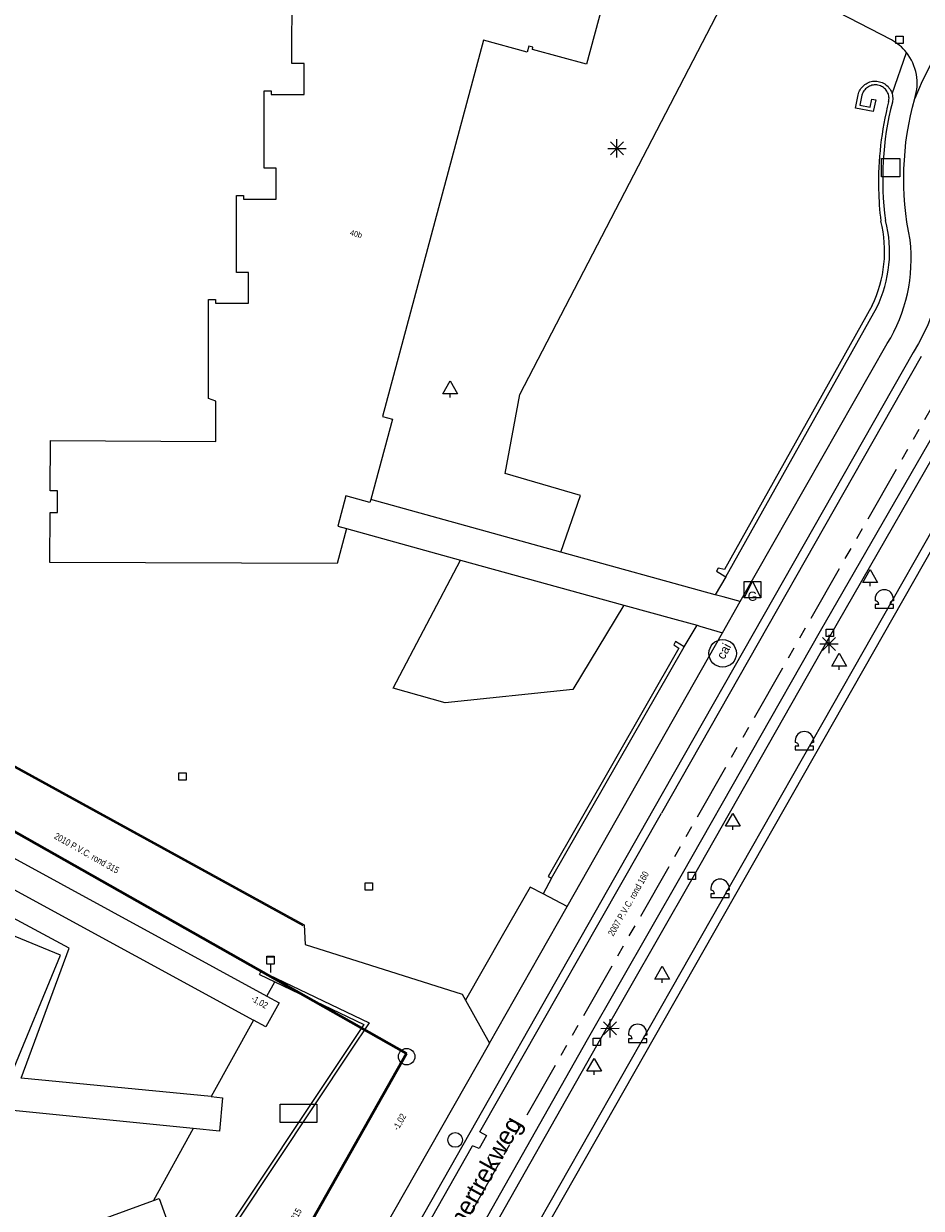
# Model space of a CAD drawing. Header units: millimetres. Extents: x 812 to 183790, y 13 to 580968.
# Tile 173 of 256: x 182661 to 182710, y 580682 to 580746. Entities that reach past the tile are written whole.
import ezdxf

# ---------------------------------------------------------------- set-up
doc = ezdxf.new("R2010")
doc.units = ezdxf.units.MM
doc.header["$LTSCALE"] = 5
for name, pattern in [('DGN2', [448.0004, 224.0002, -224.0002]), ('DGN3', [672.0006, 448.0004, -224.0002]), ('PHANTOM2', [1.25, 0.625, -0.125, 0.125, -0.125, 0.125, -0.125])]:
    doc.linetypes.add(name, pattern=pattern)
for name, color, linetype, lineweight in [('000 BOB begin', 252, 'Continuous', 13), ('000 BOB eind', 252, 'Continuous', 13), ('000 Onderhoud door derden', 252, 'Continuous', 53), ('000 Specificaties_S', 252, 'Continuous', 13), ('047 HEMELWATER AFVOER', 252, 'PHANTOM2', 13), ('afvalbak', 252, 'Continuous', 9), ('bank', 252, 'Continuous', 9), ('beheer openbare ruimte groenbeheer', 252, 'Continuous', 9), ('beheer openbare ruimte wegbeheer', 252, 'Continuous', 9), ('boom', 252, 'Continuous', 9), ('brandkraan -put', 252, 'Continuous', 9), ('cai-kast', 252, 'Continuous', 9), ('gasput', 252, 'Continuous', 9), ('hek', 252, 'DGN3', 9), ('hoofdgebouw', 252, 'Continuous', 9), ('huisnummerreeks BGT', 252, 'Continuous', 9), ('informatiebord', 252, 'Continuous', 9), ('inspectie- rioolput', 252, 'Continuous', 9), ('kant muur breder dan 30cm', 252, 'Continuous', 9), ('kant verharding', 252, 'Continuous', 9), ('kolk', 252, 'Continuous', 9), ('lichtmast', 252, 'Continuous', 9), ('maaiveld', 6, 'Continuous', 0), ('openbaar ruimte label', 252, 'Continuous', 9), ('overbouw', 252, 'Continuous', 9), ('Scheiding draadraster lijn - uitbreiding populatie', 252, 'DGN3', 9), ('sluitlijn', 252, 'DGN3', 9)]:
    doc.layers.add(name, color=color, linetype=linetype, lineweight=lineweight)
doc.layers.add('bolder', color=7, linetype='Continuous', lineweight=0, true_color=0xe17000)
doc.styles.add('Arial Narrow', font='Arial Narrow.shx')
doc.styles.add('Styledgn000', font='dgn000.shx')

# ---------------------------------------------------------------- blocks, each defined once
blk = doc.blocks.new('SKOLK172')
at = {"layer": 'kolk', "color": 251, "linetype": 'Continuous', "lineweight": 0, "true_color": 0x696969, "flags": 128}
blk.add_lwpolyline([(-0.2, 0.4), (0.2, 0.4), (0.2, 0), (-0.2, 0), (-0.2, 0.4)], dxfattribs=at)
blk = doc.blocks.new('LANTP82')
at = {"layer": 'lichtmast', "color": 251, "linetype": 'Continuous', "lineweight": 0, "true_color": 0x696969}
for p, q in [((-0.5, 0), (0.5, 0.001)), ((0.354, -0.354), (-0.354, 0.354)), ((-0.354, -0.354), (0.354, 0.354)), ((0, -0.5), (0, 0.5))]:
    blk.add_line(p, q, dxfattribs=at)
blk = doc.blocks.new('ZBANK16')
at = {"layer": 'bank', "color": 251, "linetype": 'Continuous', "lineweight": 0, "true_color": 0x696969}
for p, q in [((-1, 0.5), (1, 0.5)), ((-1, -0.5), (-1, 0.5)), ((1, 0.5), (1, -0.5))]:
    blk.add_line(p, q, dxfattribs=at)
at = {"layer": 'bank', "color": 251, "linetype": 'DGN2', "lineweight": 0, "true_color": 0x696969}
blk.add_line((1, -0.5), (-1, -0.5), dxfattribs=at)
blk = doc.blocks.new('BOOM156')
at = {"layer": 'boom', "color": 251, "linetype": 'Continuous', "lineweight": 0, "true_color": 0x696969}
blk.add_line((0, -0.433), (0, -0.233), dxfattribs=at)
at = {"layer": 'boom', "color": 251, "linetype": 'Continuous', "lineweight": 0, "true_color": 0x696969, "flags": 128}
blk.add_lwpolyline([(-0.4, -0.233), (0, 0.467), (0.4, -0.233), (-0.4, -0.233)], dxfattribs=at)
blk = doc.blocks.new('BOOM230')
at = {"layer": 'boom', "color": 251, "linetype": 'Continuous', "lineweight": 0, "true_color": 0x696969}
blk.add_line((0, -0.433), (0, -0.233), dxfattribs=at)
at = {"layer": 'boom', "color": 251, "linetype": 'Continuous', "lineweight": 0, "true_color": 0x696969, "flags": 128}
blk.add_lwpolyline([(-0.4, -0.233), (0, 0.467), (0.4, -0.233), (-0.4, -0.233)], dxfattribs=at)
blk = doc.blocks.new('SKOLK324')
at = {"layer": 'kolk', "color": 251, "linetype": 'Continuous', "lineweight": 0, "true_color": 0x696969, "flags": 128}
blk.add_lwpolyline([(-0.2, 0.4), (0.2, 0.4), (0.2, 0), (-0.2, 0), (-0.2, 0.4)], dxfattribs=at)
blk = doc.blocks.new('SKOLK328')
at = {"layer": 'kolk', "color": 251, "linetype": 'Continuous', "lineweight": 0, "true_color": 0x696969, "flags": 128}
blk.add_lwpolyline([(-0.2, 0.4), (0.2, 0.4), (0.2, 0), (-0.2, 0), (-0.2, 0.4)], dxfattribs=at)
blk = doc.blocks.new('BOOM288')
at = {"layer": 'boom', "color": 251, "linetype": 'Continuous', "lineweight": 0, "true_color": 0x696969}
blk.add_line((0, -0.433), (0, -0.233), dxfattribs=at)
at = {"layer": 'boom', "color": 251, "linetype": 'Continuous', "lineweight": 0, "true_color": 0x696969, "flags": 128}
blk.add_lwpolyline([(-0.4, -0.233), (0, 0.467), (0.4, -0.233), (-0.4, -0.233)], dxfattribs=at)
blk = doc.blocks.new('SKOLK393')
at = {"layer": 'kolk', "color": 251, "linetype": 'Continuous', "lineweight": 0, "true_color": 0x696969, "flags": 128}
blk.add_lwpolyline([(-0.2, 0.4), (0.2, 0.4), (0.2, 0), (-0.2, 0), (-0.2, 0.4)], dxfattribs=at)
blk = doc.blocks.new('LANTP269')
at = {"layer": 'lichtmast', "color": 251, "linetype": 'Continuous', "lineweight": 0, "true_color": 0x696969}
for p, q in [((-0.5, 0), (0.5, 0.001)), ((0.354, -0.354), (-0.354, 0.354)), ((-0.354, -0.354), (0.354, 0.354)), ((0, -0.5), (0, 0.5))]:
    blk.add_line(p, q, dxfattribs=at)
blk = doc.blocks.new('BOOM455')
at = {"layer": 'boom', "color": 251, "linetype": 'Continuous', "lineweight": 0, "true_color": 0x696969}
blk.add_line((0, -0.433), (0, -0.233), dxfattribs=at)
at = {"layer": 'boom', "color": 251, "linetype": 'Continuous', "lineweight": 0, "true_color": 0x696969, "flags": 128}
blk.add_lwpolyline([(-0.4, -0.233), (0, 0.467), (0.4, -0.233), (-0.4, -0.233)], dxfattribs=at)
blk = doc.blocks.new('AFVAL20')
at = {"layer": 'afvalbak', "color": 251, "linetype": 'Continuous', "lineweight": 0, "true_color": 0x696969, "flags": 128}
for points in [[(-0.2, 0.45), (0.2, 0.45), (0.2, 0), (-0.2, 0), (-0.2, 0.45)], [(-0.2, 0.4), (0.2, 0.4)], [(0, 0), (0, -0.45)]]:
    blk.add_lwpolyline(points, dxfattribs=at)
blk = doc.blocks.new('RIOOLP276')
at = {"layer": 'inspectie- rioolput', "color": 251, "linetype": 'Continuous', "lineweight": 0, "true_color": 0x696969}
blk.add_circle((0, 0), 0.9, dxfattribs=at)
blk = doc.blocks.new('CAITR52')
at = {"layer": 'cai-kast', "color": 251, "linetype": 'Continuous', "lineweight": 0, "true_color": 0x696969}
blk.add_circle((0.011, 0.021), 0.75, dxfattribs=at)
at = {"layer": 'cai-kast', "color": 251, "linetype": 'Continuous', "lineweight": 0, "true_color": 0x696969, "insert": (0.075, 0.141), "char_height": 0.5, "attachment_point": 5, "rotation": 61.93701, "line_spacing_factor": 0.8, "style": 'Styledgn000'}
blk.add_mtext('{\\C251;cai}', dxfattribs=at)
blk = doc.blocks.new('LANTP374')
at = {"layer": 'lichtmast', "color": 251, "linetype": 'Continuous', "lineweight": 0, "true_color": 0x696969}
for p, q in [((-0.5, 0), (0.5, 0.001)), ((0.354, -0.354), (-0.354, 0.354)), ((-0.354, -0.354), (0.354, 0.354)), ((0, -0.5), (0, 0.5))]:
    blk.add_line(p, q, dxfattribs=at)
blk = doc.blocks.new('SKOLK891')
at = {"layer": 'kolk', "color": 251, "linetype": 'Continuous', "lineweight": 0, "true_color": 0x696969, "flags": 128}
blk.add_lwpolyline([(-0.2, 0.4), (0.2, 0.4), (0.2, 0), (-0.2, 0), (-0.2, 0.4)], dxfattribs=at)
blk = doc.blocks.new('SKOLK901')
at = {"layer": 'kolk', "color": 251, "linetype": 'Continuous', "lineweight": 0, "true_color": 0x696969, "flags": 128}
blk.add_lwpolyline([(-0.2, 0.4), (0.2, 0.4), (0.2, 0), (-0.2, 0), (-0.2, 0.4)], dxfattribs=at)
blk = doc.blocks.new('DUMMY17')
at = {"layer": 'informatiebord', "color": 251, "lineweight": 0, "true_color": 0x696969, "flags": 128}
blk.add_lwpolyline([(0.5, -0.5), (-0.5, -0.5), (-0.5, 0.5), (0.5, 0.5), (0.5, -0.5)], dxfattribs=at)
blk = doc.blocks.new('BOLDER27')
at = {"layer": 'bolder', "color": 251, "linetype": 'Continuous', "lineweight": 0, "true_color": 0x696969}
for p, q in [((-0.5, 0), (-0.5, -0.1)), ((0.5, 0), (0.5, -0.1)), ((0.5, 0), (0.5, -0.1))]:
    blk.add_line(p, q, dxfattribs=at)
at = {"layer": 'bolder', "color": 251, "linetype": 'Continuous', "lineweight": 0, "true_color": 0x696969, "flags": 128}
blk.add_lwpolyline([(-0.3, -0.3), (-0.5, -0.3), (-0.5, -0.5), (0.5, -0.5), (0.5, -0.3), (0.3, -0.3)], dxfattribs=at)
at = {"layer": 'bolder', "color": 251, "linetype": 'Continuous', "lineweight": 0, "true_color": 0x696969}
for centre, radius, start, end in [((0, 0), 0.5, 0, 180), ((-0.5, -0.3), 0.2, 0, 90), ((0.5, -0.3), 0.2, 90, 180)]:
    blk.add_arc(centre, radius, start, end, dxfattribs=at)
blk = doc.blocks.new('BOLDER31')
at = {"layer": 'bolder', "color": 251, "linetype": 'Continuous', "lineweight": 0, "true_color": 0x696969}
for p, q in [((-0.5, 0), (-0.5, -0.1)), ((0.5, 0), (0.5, -0.1)), ((0.5, 0), (0.5, -0.1))]:
    blk.add_line(p, q, dxfattribs=at)
at = {"layer": 'bolder', "color": 251, "linetype": 'Continuous', "lineweight": 0, "true_color": 0x696969, "flags": 128}
blk.add_lwpolyline([(-0.3, -0.3), (-0.5, -0.3), (-0.5, -0.5), (0.5, -0.5), (0.5, -0.3), (0.3, -0.3)], dxfattribs=at)
at = {"layer": 'bolder', "color": 251, "linetype": 'Continuous', "lineweight": 0, "true_color": 0x696969}
for centre, radius, start, end in [((0, 0), 0.5, 0, 180), ((-0.5, -0.3), 0.2, 0, 90), ((0.5, -0.3), 0.2, 90, 180)]:
    blk.add_arc(centre, radius, start, end, dxfattribs=at)
blk = doc.blocks.new('BRANDK63')
at = {"layer": 'brandkraan -put', "color": 251, "linetype": 'Continuous', "lineweight": 0, "true_color": 0x696969}
blk.add_circle((0, 0), 0.4, dxfattribs=at)
blk = doc.blocks.new('BOOM841')
at = {"layer": 'boom', "color": 251, "linetype": 'Continuous', "lineweight": 0, "true_color": 0x696969}
blk.add_line((0, -0.433), (0, -0.233), dxfattribs=at)
at = {"layer": 'boom', "color": 251, "linetype": 'Continuous', "lineweight": 0, "true_color": 0x696969, "flags": 128}
blk.add_lwpolyline([(-0.4, -0.233), (0, 0.467), (0.4, -0.233), (-0.4, -0.233)], dxfattribs=at)
blk = doc.blocks.new('BOOM867')
at = {"layer": 'boom', "color": 251, "linetype": 'Continuous', "lineweight": 0, "true_color": 0x696969}
blk.add_line((0, -0.433), (0, -0.233), dxfattribs=at)
at = {"layer": 'boom', "color": 251, "linetype": 'Continuous', "lineweight": 0, "true_color": 0x696969, "flags": 128}
blk.add_lwpolyline([(-0.4, -0.233), (0, 0.467), (0.4, -0.233), (-0.4, -0.233)], dxfattribs=at)
blk = doc.blocks.new('BOLDER34')
at = {"layer": 'bolder', "color": 251, "linetype": 'Continuous', "lineweight": 0, "true_color": 0x696969}
for p, q in [((-0.5, 0), (-0.5, -0.1)), ((0.5, 0), (0.5, -0.1)), ((0.5, 0), (0.5, -0.1))]:
    blk.add_line(p, q, dxfattribs=at)
at = {"layer": 'bolder', "color": 251, "linetype": 'Continuous', "lineweight": 0, "true_color": 0x696969, "flags": 128}
blk.add_lwpolyline([(-0.3, -0.3), (-0.5, -0.3), (-0.5, -0.5), (0.5, -0.5), (0.5, -0.3), (0.3, -0.3)], dxfattribs=at)
at = {"layer": 'bolder', "color": 251, "linetype": 'Continuous', "lineweight": 0, "true_color": 0x696969}
for centre, radius, start, end in [((0, 0), 0.5, 0, 180), ((-0.5, -0.3), 0.2, 0, 90), ((0.5, -0.3), 0.2, 90, 180)]:
    blk.add_arc(centre, radius, start, end, dxfattribs=at)
blk = doc.blocks.new('BOLDER35')
at = {"layer": 'bolder', "color": 251, "linetype": 'Continuous', "lineweight": 0, "true_color": 0x696969}
for p, q in [((-0.5, 0), (-0.5, -0.1)), ((0.5, 0), (0.5, -0.1)), ((0.5, 0), (0.5, -0.1))]:
    blk.add_line(p, q, dxfattribs=at)
at = {"layer": 'bolder', "color": 251, "linetype": 'Continuous', "lineweight": 0, "true_color": 0x696969, "flags": 128}
blk.add_lwpolyline([(-0.3, -0.3), (-0.5, -0.3), (-0.5, -0.5), (0.5, -0.5), (0.5, -0.3), (0.3, -0.3)], dxfattribs=at)
at = {"layer": 'bolder', "color": 251, "linetype": 'Continuous', "lineweight": 0, "true_color": 0x696969}
for centre, radius, start, end in [((0, 0), 0.5, 0, 180), ((-0.5, -0.3), 0.2, 0, 90), ((0.5, -0.3), 0.2, 90, 180)]:
    blk.add_arc(centre, radius, start, end, dxfattribs=at)
blk = doc.blocks.new('GASPT54')
at = {"layer": 'gasput', "color": 251, "linetype": 'Continuous', "lineweight": 0, "true_color": 0x696969, "flags": 128}
for points in [[(-0.45, 0.45), (0.45, 0.45), (0.45, -0.45), (-0.45, -0.45), (-0.45, 0.45)], [(-0.45, -0.45), (0, 0.45), (0.45, -0.45)]]:
    blk.add_lwpolyline(points, dxfattribs=at)
at = {"layer": 'gasput', "color": 251, "linetype": 'Continuous', "lineweight": 0, "true_color": 0x696969, "insert": (0, -0.615), "char_height": 0.5, "attachment_point": 8, "line_spacing_factor": 0.8, "style": 'Styledgn000'}
blk.add_mtext('{\\C251;G}', dxfattribs=at)

msp = doc.modelspace()

# ---------------------------------------------------------------- linework, layer by layer
at = {"layer": '000 Onderhoud door derden', "flags": 128}
for points in [[(182645.599, 580710.341), (182681.464, 580690.033)], [(182681.464, 580690.033), (182669.381, 580668.709)]]:
    msp.add_lwpolyline(points, dxfattribs=at)
at = {"layer": '047 HEMELWATER AFVOER', "flags": 128}
for points in [[(182672.516, 580659.575), (182716.225, 580735.956)], [(182645.599, 580710.341), (182681.464, 580690.033)], [(182681.464, 580690.033), (182669.381, 580668.709)]]:
    msp.add_lwpolyline(points, dxfattribs=at)
at = {"layer": 'beheer openbare ruimte groenbeheer', "color": 251, "lineweight": 0, "true_color": 0x696969}
for points in [[(182687.648, 580726.025), (182699.86, 580749.58)], [(182697.321, 580713.426), (182697.322, 580713.429)]]:
    msp.add_lwpolyline(points, dxfattribs=at)
at = {"layer": 'beheer openbare ruimte groenbeheer', "color": 251, "lineweight": 0, "true_color": 0x696969, "flags": 128}
for points in [[(182689.887, 580717.425), (182690.959, 580720.52), (182686.852, 580721.712), (182687.648, 580726.025)], [(182693.32, 580714.532), (182690.536, 580709.925), (182683.572, 580709.188), (182680.722, 580709.985), (182684.409, 580716.99)]]:
    msp.add_lwpolyline(points, dxfattribs=at)
at = {"layer": 'beheer openbare ruimte wegbeheer', "color": 251, "lineweight": 0, "true_color": 0x696969}
for points in [[(182709.571, 580728.101), (182695.389, 580703.167)], [(182711.47, 580725.995), (182704.053, 580713.107)], [(182704.053, 580713.107), (182696.51, 580699.845)], [(182685.459, 580685.757), (182695.389, 580703.167)], [(182696.51, 580699.845), (182691.327, 580690.781)], [(182691.327, 580690.781), (182684.939, 580679.479)], [(182685.459, 580685.757), (182685.825, 580685.565)], [(182680.662, 580677.214), (182685.056, 580685.005)], [(182685.431, 580684.852), (182685.056, 580685.005)], [(182685.825, 580685.565), (182685.431, 580684.852)]]:
    msp.add_lwpolyline(points, dxfattribs=at)
at = {"layer": 'hek', "color": 251, "linetype": 'DGN3', "lineweight": 0, "true_color": 0x696969}
msp.add_lwpolyline([(182655.994, 580707.902), (182675.802, 580697.034)], dxfattribs=at)
at = {"layer": 'hoofdgebouw', "color": 251, "lineweight": 0, "true_color": 0x696969, "flags": 128}
for points in [[(182692.89, 580749.999), (182691.29, 580744.07), (182688.33, 580744.88), (182688.36, 580744.99), (182688.14, 580745.05), (182688.05, 580744.73), (182685.66, 580745.38), (182680.15, 580724.83), (182680.69, 580724.68), (182679.506, 580720.3)], [(182678.17, 580718.71), (182677.67, 580716.8), (182661.98, 580716.85), (182661.99, 580719.59), (182662.39, 580719.59), (182662.4, 580720.77), (182662, 580720.77), (182662.01, 580723.51), (182671.04, 580723.47), (182671.04, 580725.67), (182670.64, 580725.81), (182670.65, 580731.21), (182671.03, 580731.21), (182671.03, 580731.01), (182672.83, 580731.01), (182672.83, 580732.7), (182672.17, 580732.7), (182672.17, 580736.89), (182672.55, 580736.89), (182672.55, 580736.69), (182674.34, 580736.69), (182674.34, 580738.39), (182673.68, 580738.39), (182673.69, 580742.61), (182674.07, 580742.61), (182674.07, 580742.41), (182675.86, 580742.41), (182675.86, 580744.1), (182675.2, 580744.1), (182675.21, 580748.28)], [(182679.506, 580720.3), (182679.46, 580720.13), (182678.14, 580720.49), (182677.7, 580718.84), (182678.17, 580718.71)]]:
    msp.add_lwpolyline(points, dxfattribs=at)
at = {"layer": 'kant muur breder dan 30cm', "color": 251, "lineweight": 0, "true_color": 0x696969, "flags": 128}
for points in [[(182706.124, 580742.39), (182706.143, 580742.464), (182706.168, 580742.537), (182706.199, 580742.608), (182706.236, 580742.675), (182706.277, 580742.74), (182706.324, 580742.801), (182706.376, 580742.858), (182706.431, 580742.91), (182706.491, 580742.958), (182706.555, 580743.002), (182706.622, 580743.039), (182706.692, 580743.072), (182706.764, 580743.098), (182706.838, 580743.119), (182706.913, 580743.134), (182706.99, 580743.142), (182707.066, 580743.144), (182707.143, 580743.14), (182707.22, 580743.13), (182707.294, 580743.114), (182707.368, 580743.092), (182707.44, 580743.064), (182707.509, 580743.031), (182707.575, 580742.992), (182707.638, 580742.947), (182707.697, 580742.898), (182707.752, 580742.844), (182707.802, 580742.786), (182707.848, 580742.724), (182707.888, 580742.659), (182707.923, 580742.591), (182707.953, 580742.52), (182707.976, 580742.447)], [(182707.785, 580742.009), (182707.798, 580742.075), (182707.806, 580742.142), (182707.807, 580742.209), (182707.802, 580742.276), (182707.792, 580742.343), (182707.775, 580742.408), (182707.752, 580742.471), (182707.724, 580742.532), (182707.691, 580742.591), (182707.652, 580742.646), (182707.609, 580742.697), (182707.561, 580742.745), (182707.509, 580742.788), (182707.454, 580742.826), (182707.396, 580742.859), (182707.334, 580742.886), (182707.271, 580742.908), (182707.205, 580742.924), (182707.139, 580742.935), (182707.072, 580742.939), (182707.004, 580742.937), (182706.938, 580742.93), (182706.872, 580742.916), (182706.808, 580742.896), (182706.745, 580742.871), (182706.685, 580742.84), (182706.628, 580742.804), (182706.575, 580742.763), (182706.526, 580742.718), (182706.48, 580742.668), (182706.44, 580742.614), (182706.404, 580742.557), (182706.374, 580742.497), (182706.349, 580742.435), (182706.33, 580742.37)], [(182706.33, 580742.37), (182706.22, 580741.83), (182706.78, 580741.73), (182706.86, 580742.15), (182707.08, 580742.13), (182706.95, 580741.49), (182705.98, 580741.66), (182706.124, 580742.39)], [(182707.976, 580742.447), (182707.994, 580742.372), (182708.006, 580742.296), (182708.011, 580742.219), (182708.01, 580742.142), (182708.003, 580742.066), (182707.99, 580741.99)], [(182706.882, 580730.886), (182698.82, 580716.48), (182698.48, 580716.55), (182698.39, 580716.38), (182698.89, 580716.08)], [(182696.14, 580712.54), (182696.05, 580712.35), (182696.32, 580712.17), (182689.19, 580699.71), (182689.37, 580699.62)], [(182673.431, 580694.36), (182673.519, 580694.534), (182679.416, 580691.718), (182678.42, 580690.221), (182670.221, 580677.9), (182670.063, 580678.016)], [(182674.271, 580693.957), (182679.125, 580691.628), (182670.184, 580678.198)]]:
    msp.add_lwpolyline(points, dxfattribs=at)
at = {"layer": 'kant muur breder dan 30cm', "color": 251, "lineweight": 0, "true_color": 0x696969}
for points in [[(182707.785, 580742.009, 0.068244), (182707.237, 580737.231)], [(182707.99, 580741.99, 0.09814), (182707.62, 580735.53)], [(182707.237, 580737.231, 0.024839), (182707.36, 580735.5)], [(182706.882, 580730.886, 0.178601), (182707.36, 580735.5)], [(182707.14, 580730.78, 0.177699), (182707.62, 580735.53)]]:
    msp.add_lwpolyline(points, format="xyb", dxfattribs=at)
for points in [[(182698.89, 580716.08), (182707.14, 580730.78)], [(182689.37, 580699.62), (182696.62, 580712.24)], [(182696.62, 580712.24), (182696.14, 580712.54)], [(182673.431, 580694.36), (182674.271, 580693.957)]]:
    msp.add_lwpolyline(points, dxfattribs=at)
at = {"layer": 'kant verharding', "color": 251, "lineweight": 0, "true_color": 0x696969, "flags": 128}
for points in [[(182719.593, 580762.839), (182713.616, 580751.065), (182713.697, 580751.02), (182713.279, 580750.464), (182709.619, 580743.144), (182709.21, 580742.198, 0.252004), (182708.76, 580744.71, 0.100651), (182707.936, 580745.402), (182705.614, 580746.599), (182699.86, 580749.58), (182693.964, 580752.386), (182693.035, 580750.286), (182692.99, 580750.37)], [(182710.941, 580741.976), (182710.724, 580742.032, -0.05102), (182714.089, 580749.62), (182714.718, 580749.271), (182712.674, 580745.188, 0.046099), (182711.403, 580741.874), (182710.941, 580741.976), (182710.737, 580740.767), (182710.612, 580739.475), (182710.617, 580738.62), (182710.763, 580737.048, -0.186873), (182709.119, 580728.315), (182694.955, 580703.414), (182680.228, 580677.461), (182653.261, 580629.855, -0.018554), (182635.276, 580600.903), (182628.516, 580591.072), (182624.898, 580586.446), (182614.305, 580572.958), (182599.231, 580554.013, -0.028482), (182586.256, 580539.108), (182569.189, 580521.453)], [(182699.675, 580714.717), (182707.715, 580728.809, 0.168291), (182708.956, 580734.472, -0.119336), (182709.21, 580742.198)]]:
    msp.add_lwpolyline(points, format="xyb", dxfattribs=at)
for points in [[(182632.937, 580587.237), (182640.899, 580599.294), (182650.773, 580614.573), (182660.001, 580630.275), (182677.995, 580662.01), (182680.731, 580666.72), (182684.853, 580674.111), (182714.674, 580726.544), (182717.916, 580732.25), (182722.947, 580740.383), (182725.604, 580744.628), (182725.828, 580744.488), (182729.074, 580749.499), (182733.88, 580756.984), (182733.952, 580757.101)], [(182619.523, 580751.885), (182605.85, 580730.262), (182642.483, 580710.283), (182652.712, 580704.695), (182654.248, 580709.047), (182654.25, 580709.052), (182654.693, 580710.309), (182654.721, 580710.388), (182656.605, 580709.721), (182656.106, 580708.34), (182655.99, 580707.97), (182675.861, 580697.069), (182675.922, 580695.987), (182684.494, 580693.28), (182684.674, 580692.957), (182685.985, 580690.599), (182680.079, 580680.21)], [(182685.462, 580679.184), (182691.849, 580690.485), (182697.032, 580699.548), (182704.574, 580712.81), (182711.991, 580725.697), (182718.211, 580736.567), (182720.051, 580739.726), (182721.051, 580741.453), (182720.955, 580741.507), (182722.905, 580744.973)], [(182690.226, 580698.061), (182698.721, 580713.005), (182699.675, 580714.717), (182698.749, 580714.971), (182698.313, 580715.092), (182689.887, 580717.425), (182679.506, 580720.3)], [(182678.17, 580718.71), (182684.409, 580716.99), (182693.32, 580714.532), (182696.186, 580713.742), (182697.322, 580713.429), (182697.484, 580713.384), (182698.721, 580713.005)], [(182656.106, 580708.34), (182655.643, 580708.483), (182654.033, 580703.971), (182673.832, 580693.168), (182674.493, 580692.807), (182673.777, 580691.489), (182673.103, 580691.857)], [(182670.78, 580687.682), (182660.415, 580688.684), (182660.406, 580688.685), (182663.025, 580695.784), (182653.066, 580701.135), (182653.554, 580702.511), (182673.103, 580691.857), (182670.78, 580687.682), (182671.399, 580687.624), (182671.241, 580685.799), (182669.806, 580685.943), (182667.636, 580682.008), (182667.946, 580682.127), (182668.54, 580680.446), (182667.212, 580679.942), (182666.962, 580679.847), (182655.597, 580675.694), (182645.114, 580647.402), (182643.146, 580648.2)], [(182685.985, 580690.599), (182688.721, 580695.413), (182690.226, 580698.061), (182688.911, 580698.752), (182688.205, 580699.124)], [(182669.806, 580685.943), (182659.765, 580686.947), (182656.424, 580677.919), (182667.636, 580682.008)]]:
    msp.add_lwpolyline(points, dxfattribs=at)
at = {"layer": 'maaiveld', "color": 251, "lineweight": 0, "true_color": 0x696969}
msp.add_lwpolyline([(182687.382, 580677.546), (182715.109, 580726.297)], dxfattribs=at)
at = {"layer": 'overbouw', "color": 251, "lineweight": 0, "true_color": 0x696969, "flags": 128}
msp.add_lwpolyline([(182659.81, 580688.743), (182662.553, 580695.417), (182652.503, 580699.548)], dxfattribs=at)
at = {"layer": 'Scheiding draadraster lijn - uitbreiding populatie', "color": 251, "lineweight": 0, "true_color": 0x696969, "flags": 128}
msp.add_lwpolyline([(182688.205, 580699.124), (182686.687, 580696.474), (182684.674, 580692.957)], dxfattribs=at)
at = {"layer": 'sluitlijn', "color": 251, "lineweight": 0, "true_color": 0x696969}
for points in [[(182707.976, 580742.447), (182708.76, 580744.71)], [(182698.89, 580716.08), (182698.313, 580715.092)], [(182696.62, 580712.24), (182697.321, 580713.426)], [(182689.37, 580699.62), (182688.911, 580698.752)], [(182673.832, 580693.168), (182674.271, 580693.957)]]:
    msp.add_lwpolyline(points, dxfattribs=at)

# ---------------------------------------------------------------- block references
at = {"color": 251, "linetype": 'Continuous', "lineweight": 0, "true_color": 0x696969}
for name, p in [('SKOLK901', (182708.377, 580745.2)), ('LANTP269', (182692.944, 580739.467)), ('BOOM841', (182683.844, 580726.305)), ('BOOM455', (182706.78, 580715.997)), ('GASPT54', (182700.349, 580715.37)), ('BOLDER34', (182707.546, 580714.866)), ('LANTP82', (182704.535, 580712.405)), ('SKOLK393', (182704.574, 580712.81)), ('CAITR52', (182698.711, 580711.872)), ('BOOM288', (182705.084, 580711.429)), ('BOLDER27', (182703.185, 580707.125)), ('SKOLK172', (182669.225, 580704.961)), ('BOOM867', (182699.276, 580702.685)), ('SKOLK891', (182697.032, 580699.548)), ('SKOLK324', (182679.395, 580698.965)), ('BOLDER31', (182698.579, 580699.062)), ('AFVAL20', (182674.032, 580694.913)), ('BOOM230', (182695.426, 580694.333)), ('LANTP374', (182692.573, 580691.413)), ('BOLDER35', (182694.081, 580691.14)), ('SKOLK328', (182691.849, 580690.485)), ('BOOM156', (182691.707, 580689.308)), ('ZBANK16', (182675.561, 580686.772)), ('BRANDK63', (182684.113, 580685.317))]:
    msp.add_blockref(name, p, dxfattribs=at)
at = {"color": 251, "lineweight": 0, "true_color": 0x696969}
msp.add_blockref('DUMMY17', (182707.898, 580738.425), dxfattribs=at)
at = {"linetype": 'Continuous', "lineweight": 0, "xscale": 0.5, "yscale": 0.5}
msp.add_blockref('RIOOLP276', (182681.463, 580689.869), dxfattribs=at)

# ---------------------------------------------------------------- texts
at = {"layer": '000 BOB begin', "insert": (182681.099, 580686.286), "char_height": 0.36, "attachment_point": 5, "rotation": 60.73353, "line_spacing_factor": 0.6, "style": 'Arial Narrow'}
msp.add_mtext('-1,02', dxfattribs=at)
at = {"layer": '000 BOB eind', "insert": (182673.42, 580692.83), "char_height": 0.36, "attachment_point": 5, "rotation": 330.20619, "line_spacing_factor": 0.6, "style": 'Arial Narrow'}
msp.add_mtext('-1,02', dxfattribs=at)
at = {"layer": '000 Specificaties_S', "char_height": 0.36, "attachment_point": 5, "line_spacing_factor": 0.6, "style": 'Arial Narrow'}
for s, insert, rotation in [('2010 P.V.C. rond 315', (182663.988, 580700.982), 330.47979), ('2007 P.V.C. rond 160', (182693.575, 580698.222), 60.21967), ('2010 P.V.C. rond 315', (182674.623, 580679.819), 60.46104)]:
    msp.add_mtext(s, dxfattribs=dict(at, insert=insert, rotation=rotation))
at = {"layer": 'huisnummerreeks BGT', "color": 251, "linetype": 'Continuous', "lineweight": 0, "true_color": 0x696969, "insert": (182678.701, 580734.799), "char_height": 0.3, "attachment_point": 5, "rotation": 345, "line_spacing_factor": 0.8, "style": 'Styledgn000'}
msp.add_mtext('{\\C251;40b}', dxfattribs=at)
at = {"layer": 'openbaar ruimte label', "color": 251, "linetype": 'Continuous', "lineweight": 0, "true_color": 0x696969, "insert": (182684.879, 580681.699), "char_height": 1, "attachment_point": 5, "rotation": 60.9, "line_spacing_factor": 0.8, "style": 'Styledgn000'}
msp.add_mtext('{\\C251;Dokkumertrekweg}', dxfattribs=at)

doc.saveas('drawing.dxf')
